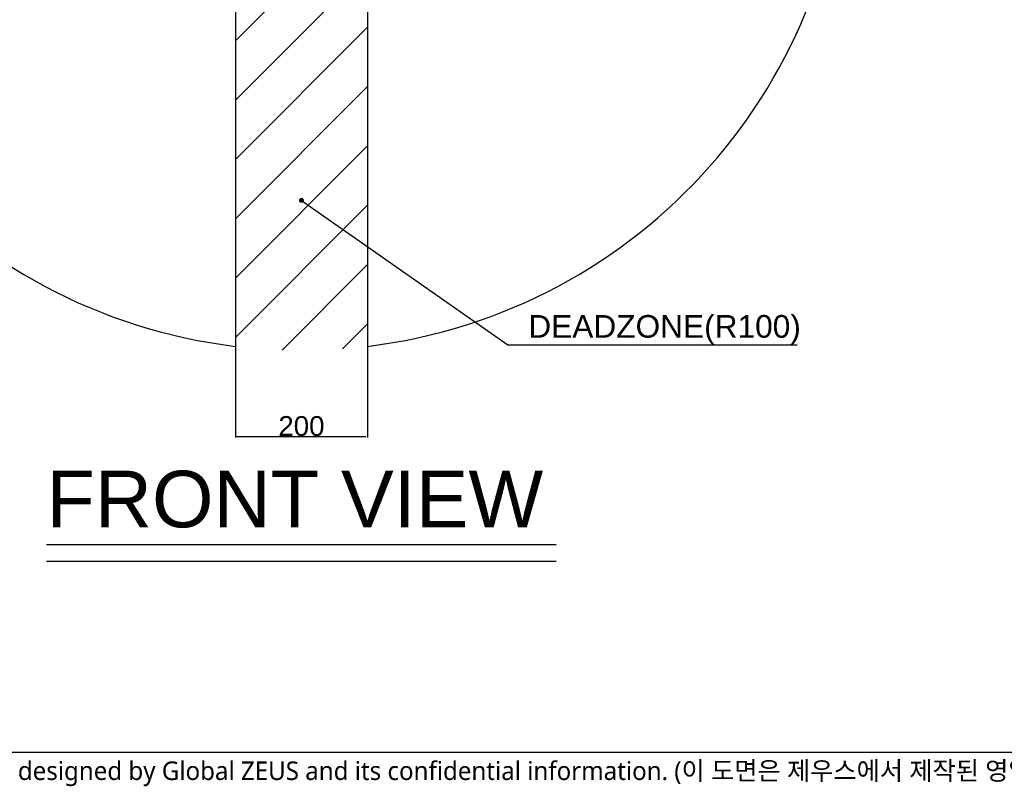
# Model space of a CAD drawing. Header units: millimetres. Extents: x 32 to 6688, y 67 to 4720.
# Tile 2 of 29: x 1514 to 3004, y 108 to 1269. Entities that reach past the tile are written whole.
import ezdxf

# ---------------------------------------------------------------- set-up
doc = ezdxf.new("R2010")
doc.units = ezdxf.units.MM
doc.linetypes.add('ACAD_ISO02W100', pattern=[15, 12, -3])
doc.linetypes.add('HIDDEN', pattern=[0.2, 0.1, -0.1])
doc.layers.add('DEFAULT_2', color=2, linetype='HIDDEN')
doc.styles.get("Standard").update_dxf_attribs({"font": 'arial.ttf'})
doc.styles.add('TEXTSTYLE_3', font='malgun.ttf')
doc.dimstyles.new('ISO-25', dxfattribs={"dimtxt": 2.5, "dimasz": 2.5, "dimexe": 1.25, "dimexo": 0.625, "dimtad": 1, "dimtxsty": 'Standard', "dimcen": 2.5, "dimadec": 0, "dimazin": 0, "dimtfac": 1, "dimtmove": 0, "dimatfit": 3, "dimfxl": 1, "dimarcsym": 0})

# ---------------------------------------------------------------- blocks, each defined once
blk = doc.blocks.new('*D60')
at = {"color": 0, "lineweight": -2, "ltscale": 1000, "transparency": 16777216}
for p, q in [((1840, 773.6), (1840, 636.3)), ((2040, 773.6), (2040, 636.3)), ((1842.5, 637.6), (2037.5, 637.6))]:
    blk.add_line(p, q, dxfattribs=at)
at = {"color": 0, "ltscale": 1000, "transparency": 16777216}
for points in [[(1842.5, 638), (1842.5, 637.2), (1840, 637.6)], [(2037.5, 638), (2037.5, 637.2), (2040, 637.6)]]:
    blk.add_solid(points, dxfattribs=at)
at = {"layer": 'Defpoints', "color": 0, "ltscale": 1000, "transparency": 16777216}
for p in [(1840, 774.3), (2040, 774.3), (2040, 637.6)]:
    blk.add_point(p, dxfattribs=at)
at = {"color": 0, "ltscale": 1000, "transparency": 16777216, "insert": (1940, 653.5), "char_height": 2.5, "attachment_point": 5}
blk.add_mtext('{\\H12x;200}', dxfattribs=at)

msp = doc.modelspace()

# ---------------------------------------------------------------- hatches: boundary and pattern name
at = {"ltscale": 1000, "true_color": 0xed4b40}
h = msp.add_hatch(dxfattribs=at)
h.set_pattern_fill('ANSI31', color=13, scale=20)
h.set_pattern_definition([(45, (-9535.49, -2236.11), (-44.90128, 44.90128), [])])
edge = h.paths.add_edge_path()
edge.add_arc((1940, 1593.171), 825, 83.037937, 96.962063)
edge.add_line((1840, 2412.088), (1840, 774.254))
edge.add_arc((1940, 1593.171), 825, 263.037937, 276.962063)
edge.add_line((2040, 774.254), (2040, 2412.088))

# ---------------------------------------------------------------- linework, layer by layer
at = {"ltscale": 1000}
for p, q in [((1840, 2412.088), (1840, 774.254)), ((2040, 2412.088), (2040, 774.254))]:
    msp.add_line(p, q, dxfattribs=at)
at = {"color": 0, "linetype": 'ACAD_ISO02W100', "ltscale": 1000}
for p, q in [((1554.286, 474.351), (2325.714, 474.351)), ((1554.286, 449.379), (2325.714, 449.379))]:
    msp.add_line(p, q, dxfattribs=at)
at = {"color": 7}
msp.add_line((80, 160), (6560, 160), dxfattribs=at)
at = {"ltscale": 1000}
for start, end in [(96.962063, 263.037937), (276.962063, 83.037937)]:
    msp.add_arc((1940, 1593.171), 825, start, end, dxfattribs=at)

# ---------------------------------------------------------------- texts
at = {"color": 0}
msp.add_text('FRONT VIEW', height=85.7143, dxfattribs=at).set_placement((1554.286, 500.327))
at = {"color": 1, "ltscale": 1000, "insert": (2283.42, 777.048), "char_height": 34.28571, "attachment_point": 7}
msp.add_mtext('DEADZONE(R100)', dxfattribs=at)
at = {"layer": 'DEFAULT_2', "color": 2, "linetype": 'HIDDEN', "insert": (414.109, 145.948), "char_height": 28, "width": 3843.52495, "attachment_point": 1, "line_spacing_factor": 0.9, "style": 'TEXTSTYLE_3'}
msp.add_mtext('Any unauthorized use of this drawing will be penalized since it’s designed by Global ZEUS and its confidential information. (이 도면은 제우스에서 제작된 영업비밀 이므로 무단 사용 시 법적인 처벌을 받을 수 있습니다.)', dxfattribs=at)

# ---------------------------------------------------------------- dimensions: what is measured, and where the dimension line sits
at = {"ltscale": 1000}
dim = msp.add_linear_dim(base=(2040, 637.579), p1=(1840, 774.254), p2=(2040, 774.254), text='{\\H12x;200}', dimstyle='ISO-25', dxfattribs=at)
dim.commit()
dim.dimension.update_dxf_attribs({"geometry": '*D60', "text_midpoint": (1940, 653.521)})

# ---------------------------------------------------------------- leaders
at = {"color": 1, "ltscale": 1000, "annotation_type": 0, "has_hookline": 1, "hookline_direction": 0, "text_width": 407.102}
msp.add_leader([(1940, 995.251), (2252.601, 776.334), (2282.795, 776.423)], dimstyle='ISO-25', override={"dimasz": 30, "dimgap": 0.625, "dimtad": 1, "dimldrblk": 'DotSmall'}, dxfattribs=at)

doc.saveas('drawing.dxf')
